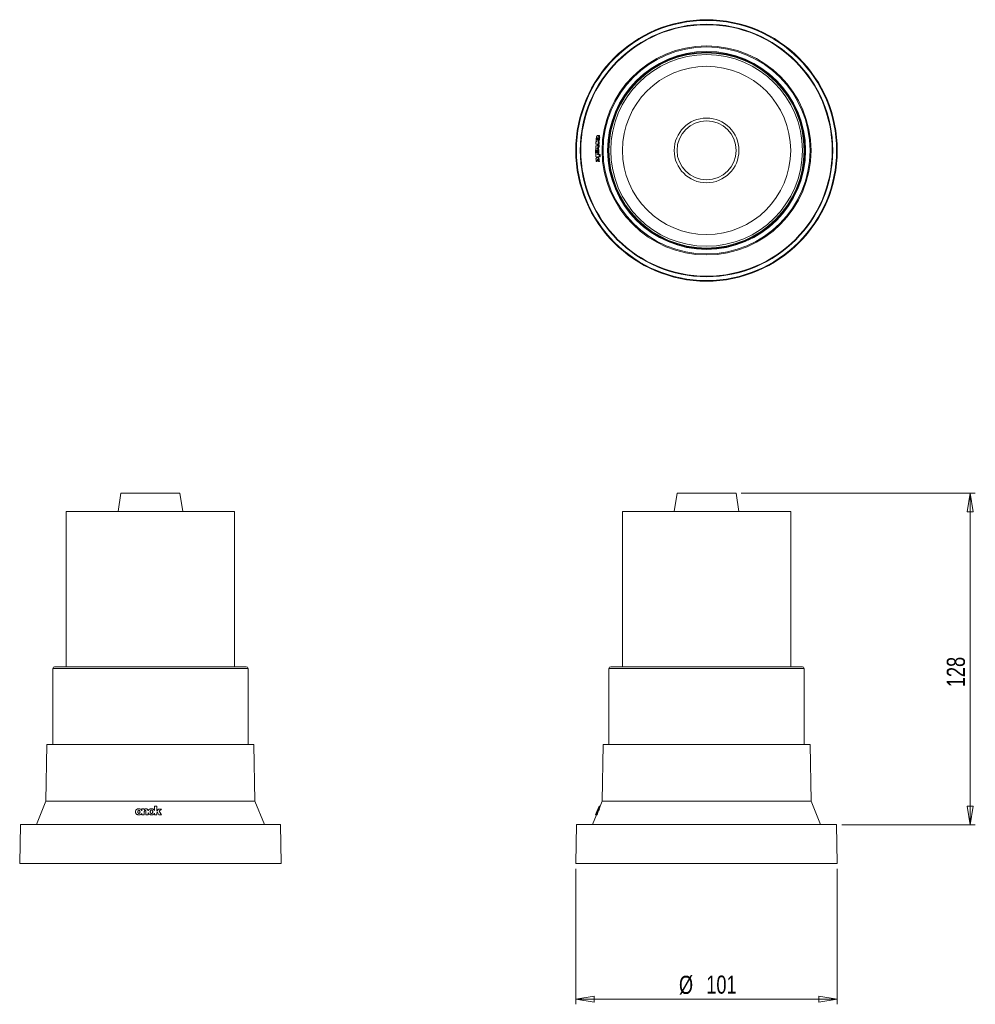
# Model space of a CAD drawing. Header units: millimetres. Extents: x 105 to 290, y 75 to 265.
import ezdxf

# ---------------------------------------------------------------- set-up
doc = ezdxf.new("R2010")
doc.units = ezdxf.units.MM
doc.styles.add('SLDTEXTSTYLE0', font='TXT', dxfattribs={"width": 0.75})
doc.dimstyles.new('SLDDIMSTYLE0', dxfattribs={"dimtxt": 3.5, "dimasz": 3.556, "dimexe": 0, "dimexo": 0.0625, "dimgap": 0.875, "dimtad": 1, "dimlfac": 2, "dimrnd": 1e-09, "dimzin": 12, "dimdsep": 46, "dimtxsty": 'SLDTEXTSTYLE0', "dimblk1": 'CLOSED', "dimblk2": 'CLOSED', "dimsah": 1, "dimcen": 0.09, "dimadec": 0, "dimazin": 3, "dimtfac": 1, "dimtofl": 0, "dimtmove": 0, "dimatfit": 3, "dimldrblk": 'CLOSED', "dimfxl": 0, "dimfrac": 2, "dimtolj": 1, "dimtzin": 12, "dimarcsym": 0})

# ---------------------------------------------------------------- blocks, each defined once
blk = doc.blocks.new('_CLOSED')
at = {"color": 0, "linetype": 'ByBlock', "lineweight": -2}
for p, q in [((-1, 0.166667), (0, 0)), ((-1, 0.166667), (-1, -0.166667)), ((0, 0), (-1, -0.166667)), ((0, 0), (-1, 0))]:
    blk.add_line(p, q, dxfattribs=at)
blk = doc.blocks.new('_D')
at = {"color": 7, "linetype": 'Continuous', "lineweight": 0}
for p, q in [((212.82, 101.11), (212.82, 74.92)), ((263.32, 101.11), (263.32, 74.92)), ((263.32, 75.92), (212.82, 75.92))]:
    blk.add_line(p, q, dxfattribs=at)
at = {"color": 7, "linetype": 'Continuous', "lineweight": 0, "xscale": 3.556, "yscale": 3.556, "rotation": 180.0000000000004}
blk.add_blockref('_CLOSED', (212.82, 75.92, -25.97), dxfattribs=at)
at = {"color": 7, "linetype": 'Continuous', "lineweight": 0, "xscale": 3.556, "yscale": 3.556}
blk.add_blockref('_CLOSED', (263.32, 75.92, -25.97), dxfattribs=at)
at = {"color": 7, "linetype": 'Continuous', "lineweight": 0, "char_height": 3.5, "attachment_point": 1, "style": 'SLDTEXTSTYLE0'}
for s, insert in [('%%c', (232.74, 80.43)), ('101', (238.02, 80.48))]:
    blk.add_mtext(s, dxfattribs=dict(at, insert=insert))
blk = doc.blocks.new('_D_1')
at = {"color": 7, "linetype": 'Continuous', "lineweight": 0}
for p, q in [((244.77, 173.61), (289.98, 173.61)), ((288.98, 173.61), (288.98, 109.61)), ((264.19, 109.61), (289.98, 109.61))]:
    blk.add_line(p, q, dxfattribs=at)
at = {"color": 7, "linetype": 'Continuous', "lineweight": 0, "xscale": 3.556, "yscale": 3.556}
for p, rotation in [((288.98, 173.61, -25.97), 90.0000000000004), ((288.98, 109.61, -25.97), 270.0000000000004)]:
    blk.add_blockref('_CLOSED', p, dxfattribs=dict(at, rotation=rotation))
at = {"color": 7, "linetype": 'Continuous', "lineweight": 0, "insert": (284.47, 136.16), "char_height": 3.5, "attachment_point": 1, "rotation": 90, "style": 'SLDTEXTSTYLE0'}
blk.add_mtext('128', dxfattribs=at)

msp = doc.modelspace()

# ---------------------------------------------------------------- linework, layer by layer
at = {"color": 7, "linetype": 'Continuous', "lineweight": 15}
for p, q in [((217.2609, 242.7172), (217.0859, 242.7209)), ((216.6563, 240.2648), (216.8134, 240.2615)), ((216.6693, 240.6883), (216.9123, 240.6833)), ((216.9113, 241.0156), (216.6854, 241.0203)), ((216.7147, 241.4588), (216.8191, 241.4566)), ((217.1334, 240.2626), (216.9585, 240.2663)), ((217.0486, 241.4519), (217.1811, 241.4491)), ((217.1514, 241.0106), (217.0713, 241.0123)), ((217.3263, 241.007), (217.1514, 241.0106)), ((217.3561, 241.4455), (217.1811, 241.4491)), ((216.6668, 239.0235), (216.7759, 239.0212)), ((216.8116, 238.5744), (216.6884, 238.5769)), ((216.8898, 238.4253), (216.7141, 238.1972)), ((216.7584, 237.6974), (216.991, 238.1281)), ((216.9334, 237.6938), (216.7584, 237.6974)), ((216.8116, 238.5744), (216.8898, 238.4253)), ((216.9334, 237.6938), (217.075, 237.956)), ((217.3608, 238.563), (216.9778, 238.5709)), ((217.1566, 238.2336), (216.9778, 238.5709)), ((216.991, 238.1281), (217.2057, 237.6881)), ((216.9974, 239.0166), (217.3383, 239.0095)), ((217.3316, 238.2299), (217.1528, 238.5673)), ((217.3316, 238.2299), (217.1566, 238.2336)), ((217.5132, 239.0059), (217.3383, 239.0095)), ((217.5358, 238.5594), (217.3608, 238.563)), ((217.3807, 237.6845), (217.2057, 237.6881)), ((124.969, 173.6124), (124.4146, 170.1124)), ((124.969, 173.6124), (132.9558, 173.6124)), ((132.9558, 173.6124), (136.3603, 173.6124)), ((136.9146, 170.1124), (136.3603, 173.6124)), ((232.3752, 173.6124), (231.8208, 170.1124)), ((232.3752, 173.6124), (232.8563, 173.6124)), ((232.8563, 173.6124), (243.7665, 173.6124)), ((244.3208, 170.1124), (243.7665, 173.6124)), ((114.4146, 170.1124), (114.4146, 140.1124)), ((114.4146, 170.1124), (137.2014, 170.1124)), ((137.2014, 170.1124), (146.9146, 170.1124)), ((146.9146, 140.1124), (146.9146, 170.1124)), ((221.8208, 170.1124), (221.8208, 140.1124)), ((221.8208, 170.1124), (223.1936, 170.1124)), ((223.1936, 170.1124), (254.3208, 170.1124)), ((254.3208, 140.1124), (254.3208, 170.1124)), ((111.8146, 139.7624), (111.8146, 125.1124)), ((112.1646, 140.1124), (149.1646, 140.1124)), ((149.5146, 125.1124), (149.5146, 139.7624)), ((219.2208, 139.7624), (219.2208, 125.1124)), ((219.5708, 140.1124), (256.5708, 140.1124)), ((256.9208, 125.1124), (256.9208, 139.7624)), ((110.6785, 125.1124), (110.4872, 114.1538)), ((110.6785, 125.1124), (150.6507, 125.1124)), ((150.842, 114.1538), (150.6507, 125.1124)), ((218.0847, 125.1124), (217.8935, 114.1538)), ((218.0847, 125.1124), (258.0526, 125.1124)), ((258.0526, 125.1124), (258.0569, 125.1124)), ((258.2482, 114.1538), (258.0569, 125.1124)), ((110.4872, 114.1538), (108.6341, 109.6124)), ((150.842, 114.1538), (110.4872, 114.1538)), ((152.6952, 109.6124), (150.842, 114.1538)), ((217.8935, 114.1538), (217.4971, 113.1824)), ((258.2482, 114.1538), (217.8935, 114.1538)), ((260.1014, 109.6124), (258.2482, 114.1538)), ((128.4243, 112.6891), (128.4207, 112.6891)), ((128.4398, 112.3946), (128.4394, 112.3946)), ((129.0335, 112.3566), (129.0362, 112.6809)), ((129.4747, 112.6809), (129.0362, 112.6809)), ((129.4747, 112.6809), (129.473, 112.4849)), ((129.4783, 112.6809), (129.4747, 112.6809)), ((129.4783, 112.6809), (129.4767, 112.4849)), ((129.8618, 112.6767), (129.8582, 112.6767)), ((130.8519, 112.691), (130.8483, 112.691)), ((131.4687, 112.3483), (131.4758, 113.1824)), ((131.9223, 113.1824), (131.4758, 113.1824)), ((131.9223, 113.1824), (131.9144, 112.2468)), ((132.2518, 112.6276), (131.9144, 112.2468)), ((131.926, 113.1824), (131.9181, 112.2509)), ((131.926, 113.1824), (131.9223, 113.1824)), ((132.7972, 112.6276), (132.2518, 112.6276)), ((132.3572, 112.2027), (132.7972, 112.6276)), ((132.7879, 111.5395), (132.3572, 112.2027)), ((132.3608, 112.2027), (132.3572, 112.2027)), ((132.3608, 112.2027), (132.8008, 112.6276)), ((132.7916, 111.5395), (132.3608, 112.2027)), ((132.8008, 112.6276), (132.7972, 112.6276)), ((216.7584, 111.5395), (216.991, 112.2027)), ((217.1102, 112.6631), (216.8132, 111.9352)), ((216.9334, 111.5395), (217.166, 112.2027)), ((217.3608, 113.1824), (216.9778, 112.2468)), ((217.1566, 112.6276), (216.9778, 112.2468)), ((216.991, 112.2027), (217.2057, 112.6276)), ((217.166, 112.2027), (216.991, 112.2027)), ((216.9974, 112.3483), (217.3383, 113.1824)), ((217.2057, 112.6276), (217.1566, 112.6276)), ((217.166, 112.2027), (217.3807, 112.6276)), ((217.3807, 112.6276), (217.2057, 112.6276)), ((217.5358, 113.1824), (217.3087, 112.6276)), ((217.3608, 113.1824), (217.3383, 113.1824)), ((217.5358, 113.1824), (217.3608, 113.1824)), ((128.4545, 111.4967), (128.4582, 111.4967)), ((129.0265, 111.5395), (129.0287, 111.7949)), ((129.0265, 111.5395), (129.465, 111.5395)), ((129.4697, 112.0929), (129.465, 111.5395)), ((129.4687, 111.5395), (129.465, 111.5395)), ((129.4734, 112.0929), (129.4687, 111.5395)), ((129.4734, 112.0929), (129.4697, 112.0929)), ((129.797, 111.5395), (129.8021, 112.135)), ((129.797, 111.5395), (130.2206, 111.5395)), ((130.2206, 111.5395), (130.2238, 111.9247)), ((130.2242, 111.5395), (130.2206, 111.5395)), ((130.2242, 111.5395), (130.2274, 111.9247)), ((130.8823, 111.4984), (130.8859, 111.4984)), ((131.4619, 111.5395), (131.4641, 111.8065)), ((131.4619, 111.5395), (131.9084, 111.5395)), ((131.912, 111.5395), (131.9084, 111.5395)), ((131.9109, 111.8407), (132.0601, 112.009)), ((131.9146, 111.8407), (131.9109, 111.8407)), ((131.9146, 111.8407), (132.0614, 112.0064)), ((132.0601, 112.009), (132.2882, 111.5395)), ((132.2882, 111.5395), (132.7879, 111.5395)), ((132.7916, 111.5395), (132.7879, 111.5395)), ((216.8099, 111.4984), (216.0403, 109.6124)), ((216.637, 111.5022), (216.6503, 111.5358)), ((216.6387, 111.4984), (216.8137, 111.4984)), ((216.8132, 111.9352), (216.6502, 111.5358)), ((216.6668, 111.5395), (216.6884, 111.5395)), ((216.7141, 111.5395), (216.6884, 111.5395)), ((216.8898, 112.009), (216.7141, 111.5395)), ((216.7141, 111.5395), (216.7584, 111.5395)), ((216.7504, 111.4967), (216.8092, 111.4967)), ((216.9334, 111.5395), (216.7584, 111.5395)), ((216.8116, 111.8407), (216.8898, 112.009)), ((216.8268, 111.8407), (216.8116, 111.8407)), ((105.5455, 109.6124), (105.4146, 102.1124)), ((155.7837, 109.6124), (105.5455, 109.6124)), ((155.9146, 102.1124), (155.7837, 109.6124)), ((212.9517, 109.6124), (212.8208, 102.1124)), ((263.1899, 109.6124), (212.9517, 109.6124)), ((263.3208, 102.1124), (263.1899, 109.6124)), ((155.9146, 102.1124), (105.4146, 102.1124)), ((263.3208, 102.1124), (212.8208, 102.1124))]:
    msp.add_line(p, q, dxfattribs=at)
at = {"color": 8, "linetype": 'Continuous', "lineweight": 15}
for p, q in [((149.5146, 139.7624), (111.8146, 139.7624)), ((256.9208, 139.7624), (219.2208, 139.7624))]:
    msp.add_line(p, q, dxfattribs=at)
at = {"color": 7, "linetype": 'Continuous', "lineweight": 15, "flags": 128}
for points in [[(131.9109, 111.8407), (131.9095, 111.672), (131.9084, 111.5395)], [(131.9146, 111.8407), (131.9131, 111.672), (131.912, 111.5395)], [(216.6668, 111.5395), (216.7279, 111.689), (216.7759, 111.8065)], [(216.8116, 111.8407), (216.7426, 111.672), (216.6884, 111.5395)]]:
    msp.add_lwpolyline(points, dxfattribs=at)
at = {"color": 7, "linetype": 'Continuous', "lineweight": 15}
for radius in [25.25, 25.1191, 24.38, 24.2836, 20.1774, 19.9861, 19.1139, 18.9717, 18.85, 18.5, 16.25, 6.25, 5.6957]:
    msp.add_circle((238.0708, 239.8207), radius, dxfattribs=at)
for centre, radius, start, end in [((237.8959, 239.8243), 21.2442, 177.669274, 178.812062), ((237.8959, 239.8243), 21.2442, 175.587499, 176.772805), ((237.8959, 239.8243), 20.7784, 175.515136, 176.727072), ((238.0708, 239.8207), 20.7784, 175.515136, 176.727072), ((237.8959, 239.8243), 21.2442, 182.160491, 183.366174), ((237.8959, 239.8243), 21.2442, 184.392861, 185.746), ((237.8959, 239.8243), 20.8002, 184.386219, 185.89477), ((238.0708, 239.8207), 20.8002, 184.386219, 185.89477), ((237.8959, 239.8243), 20.5737, 182.269736, 183.514907), ((238.0708, 239.8207), 20.5737, 182.269736, 183.514907), ((112.1646, 139.7624), 0.35, 90, 180), ((149.1646, 139.7624), 0.35, 0, 90), ((219.5708, 139.7624), 0.35, 90, 180), ((256.5708, 139.7624), 0.35, 0, 90)]:
    msp.add_arc(centre, radius, start, end, dxfattribs=at)
for points, knots in [([(216.8191, 241.4566), (216.7996, 241.5005), (216.7608, 241.5882), (216.7368, 241.7883), (216.7419, 242.0063), (216.7757, 242.2247), (216.8332, 242.4223), (216.9084, 242.5831), (216.9944, 242.6919), (217.0827, 242.7339), (217.1622, 242.6973), (217.2215, 242.5817), (217.253, 242.4039), (217.2559, 242.1915), (217.2334, 241.9692), (217.1888, 241.7591), (217.1268, 241.5737), (217.0746, 241.4924), (217.0486, 241.4519)], [0, 0, 0, 0, 0.06234038, 0.12474533, 0.18718629, 0.24962882, 0.31205444, 0.3744563, 0.43678719, 0.49905824, 0.56133034, 0.62367382, 0.68628854, 0.7489853, 0.81160981, 0.87452664, 0.93744056, 1, 1, 1, 1]), ([(217.119, 242.0455), (217.1164, 242.0278), (217.1111, 241.9923), (217.0906, 241.9316), (217.0583, 241.8771), (217.0166, 241.8416), (216.9749, 241.8301), (216.9351, 241.8417), (216.9052, 241.8722), (216.8858, 241.9118), (216.8748, 241.9502), (216.869, 241.9975), (216.8707, 242.0512), (216.8804, 242.1041), (216.9007, 242.1646), (216.9339, 242.2189), (216.9761, 242.2544), (217.0181, 242.266), (217.0578, 242.2546), (217.0874, 242.2239), (217.1063, 242.1843), (217.1167, 242.1458), (217.1225, 242.0991), (217.1202, 242.0634), (217.119, 242.0455)], [0, 0, 0, 0, 0.03127811, 0.0624508, 0.12475915, 0.18739181, 0.2500333, 0.31266004, 0.37525768, 0.40662774, 0.4379212, 0.46902676, 0.500166, 0.53133643, 0.5625457, 0.62474912, 0.68732072, 0.74996327, 0.81260065, 0.8751518, 0.90774329, 0.93766949, 0.96874913, 1, 1, 1, 1]), ([(217.0669, 241.8981), (217.065, 241.9018), (217.0582, 241.9151), (217.0499, 241.9469), (217.0439, 241.9937), (217.0456, 242.0477), (217.0554, 242.1002), (217.0731, 242.1547), (217.09, 242.1796), (217.1001, 242.1945)], [0, 0, 0, 0, 0.05600879, 0.20131881, 0.34575632, 0.49035025, 0.63508901, 0.78000809, 1, 1, 1, 1]), ([(217.2608, 242.715), (217.2863, 242.7086), (217.3388, 242.6954), (217.3963, 242.577), (217.428, 242.4006), (217.4309, 242.1878), (217.4083, 241.9656), (217.3638, 241.7555), (217.3017, 241.5701), (217.2496, 241.4888), (217.2235, 241.4482)], [0, 0, 0, 0, 0.11769635, 0.24308885, 0.36902687, 0.49512993, 0.62108765, 0.74763332, 0.87417315, 1, 1, 1, 1]), ([(216.7759, 239.0212), (216.7542, 239.0578), (216.7109, 239.1308), (216.6647, 239.2957), (216.6378, 239.4822), (216.6333, 239.6796), (216.6509, 239.8715), (216.6891, 240.0421), (216.7441, 240.1827), (216.7903, 240.2352), (216.8134, 240.2615)], [0, 0, 0, 0, 0.125094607, 0.249863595, 0.37445469, 0.499588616, 0.624750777, 0.749902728, 0.874997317, 1, 1, 1, 1]), ([(217.0152, 239.6172), (217.0146, 239.5975), (217.0133, 239.5581), (217.0019, 239.5069), (216.9865, 239.4656), (216.9619, 239.4233), (216.9269, 239.3911), (216.8824, 239.3798), (216.8376, 239.3935), (216.8017, 239.4273), (216.776, 239.4703), (216.7594, 239.5116), (216.7471, 239.5624), (216.7418, 239.6211), (216.7455, 239.6803), (216.7567, 239.732), (216.7728, 239.7735), (216.7979, 239.8162), (216.8337, 239.8487), (216.8785, 239.8603), (216.9231, 239.8467), (216.9586, 239.8128), (216.9837, 239.7695), (216.9998, 239.7278), (217.0121, 239.6765), (217.0142, 239.637), (217.0152, 239.6172)], [0, 0, 0, 0, 0.03117779, 0.06225221, 0.09342301, 0.12471451, 0.18713652, 0.24963943, 0.31213832, 0.3745692, 0.40585672, 0.43703323, 0.46805664, 0.49914647, 0.53023616, 0.56147911, 0.59283098, 0.62421371, 0.68687142, 0.74953951, 0.81219528, 0.87482203, 0.90620265, 0.93751029, 0.96864263, 1, 1, 1, 1]), ([(216.9123, 240.6833), (216.9232, 240.684), (216.945, 240.6856), (216.9722, 240.7078), (216.9918, 240.7392), (217.0041, 240.7721), (217.0115, 240.8139), (217.0126, 240.8583), (217.008, 240.8991), (216.9961, 240.9443), (216.9653, 240.9987), (216.9329, 241.0089), (216.9113, 241.0156)], [0, 0, 0, 0, 0.124541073, 0.249096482, 0.31174649, 0.37419553, 0.436915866, 0.49972835, 0.562629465, 0.625419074, 0.750297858, 1, 1, 1, 1]), ([(216.9692, 239.4378), (216.9631, 239.4474), (216.9505, 239.4671), (216.9344, 239.5081), (216.922, 239.5588), (216.9168, 239.6175), (216.9204, 239.6767), (216.9317, 239.7282), (216.9473, 239.7695), (216.9597, 239.7891), (216.9658, 239.7986)], [0, 0, 0, 0, 0.119071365, 0.245957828, 0.372221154, 0.498754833, 0.625287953, 0.752444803, 0.880044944, 1, 1, 1, 1]), ([(217.0713, 241.0123), (217.0751, 241.008), (217.0901, 240.991), (217.1094, 240.9189), (217.1268, 240.8108), (217.1345, 240.679), (217.129, 240.5647), (217.1148, 240.4799), (217.0944, 240.4039), (217.0585, 240.3331), (217.0094, 240.2852), (216.9755, 240.2726), (216.9585, 240.2663)], [0, 0, 0, 0, 0.03144052, 0.12523675, 0.25016195, 0.37489479, 0.49957036, 0.56205184, 0.6246271, 0.74942199, 0.87444437, 1, 1, 1, 1]), ([(216.9585, 240.2663), (216.981, 240.2404), (217.0262, 240.1887), (217.077, 240.0428), (217.1106, 239.8662), (217.125, 239.6703), (217.1205, 239.4718), (217.0971, 239.2862), (217.0568, 239.1235), (217.0172, 239.0522), (216.9974, 239.0166)], [0, 0, 0, 0, 0.12507145, 0.25018941, 0.37537299, 0.50001952, 0.62506816, 0.75022578, 0.87537646, 1, 1, 1, 1]), ([(217.2463, 241.0087), (217.2499, 241.0046), (217.265, 240.9878), (217.2843, 240.9157), (217.3017, 240.8072), (217.3094, 240.6754), (217.304, 240.5611), (217.2898, 240.4763), (217.2694, 240.4002), (217.2345, 240.3316), (217.1857, 240.2823), (217.1517, 240.2695), (217.1334, 240.2626)], [0, 0, 0, 0, 0.03018723, 0.12521361, 0.25013877, 0.37487157, 0.49954709, 0.56202856, 0.62460379, 0.74939864, 0.86495024, 1, 1, 1, 1]), ([(217.1334, 240.2626), (217.156, 240.2368), (217.2011, 240.185), (217.252, 240.0392), (217.2856, 239.8626), (217.3, 239.6666), (217.2955, 239.4682), (217.2721, 239.2825), (217.2318, 239.1199), (217.1921, 239.0486), (217.1723, 239.013)], [0, 0, 0, 0, 0.12507145, 0.25018941, 0.37537299, 0.50001952, 0.62506816, 0.75022578, 0.87537646, 1, 1, 1, 1]), ([(129.0287, 111.7949), (128.9849, 111.7391), (128.8971, 111.6273), (128.6971, 111.5259), (128.4791, 111.4863), (128.2606, 111.5111), (128.063, 111.5937), (127.9022, 111.7265), (127.7934, 111.8997), (127.7514, 112.0996), (127.788, 112.305), (127.9037, 112.4876), (128.0814, 112.6203), (128.2938, 112.6896), (128.5162, 112.6938), (128.7262, 112.6356), (128.9116, 112.524), (128.9929, 112.4123), (129.0335, 112.3566)], [0, 0, 0, 0, 0.06234038, 0.12474533, 0.18718629, 0.24962882, 0.31205444, 0.3744563, 0.43678719, 0.49905824, 0.56133034, 0.62367382, 0.68628854, 0.7489853, 0.81160981, 0.87452664, 0.93744056, 1, 1, 1, 1]), ([(128.4398, 112.3946), (128.4576, 112.3927), (128.493, 112.389), (128.5537, 112.3542), (128.6082, 112.2887), (128.6437, 112.1954), (128.6552, 112.0963), (128.6436, 111.9965), (128.6132, 111.9166), (128.5736, 111.8598), (128.5352, 111.8234), (128.4879, 111.7975), (128.4341, 111.7879), (128.3813, 111.7978), (128.3207, 111.8312), (128.2665, 111.8971), (128.231, 111.9898), (128.2194, 112.0888), (128.2307, 112.1886), (128.2614, 112.2693), (128.301, 112.3263), (128.3396, 112.3621), (128.3862, 112.389), (128.4219, 112.3927), (128.4398, 112.3946)], [0, 0, 0, 0, 0.03127811, 0.0624508, 0.12475915, 0.18739181, 0.2500333, 0.31266004, 0.37525768, 0.40662774, 0.4379212, 0.46902676, 0.500166, 0.53133643, 0.5625457, 0.62474912, 0.68732072, 0.74996327, 0.81260065, 0.8751518, 0.90774329, 0.93766949, 0.96874913, 1, 1, 1, 1]), ([(128.4385, 111.7913), (128.4383, 111.7912), (128.4206, 111.7882), (128.3848, 111.7991), (128.3244, 111.8304), (128.2701, 111.8973), (128.2346, 111.9898), (128.223, 112.0888), (128.2344, 112.1886), (128.265, 112.2693), (128.3047, 112.3263), (128.3432, 112.3621), (128.3898, 112.389), (128.4255, 112.3927), (128.4435, 112.3946)], [0, 0, 0, 0, 0.00064945, 0.06297052, 0.12536923, 0.24973656, 0.37484002, 0.50008534, 0.62532032, 0.75038289, 0.81554517, 0.87537857, 0.93751811, 1, 1, 1, 1]), ([(128.4244, 112.6814), (128.4556, 112.6833), (128.5601, 112.6894), (128.7298, 112.6332), (128.9153, 112.5246), (128.9966, 112.4125), (129.0371, 112.3566)], [0, 0, 0, 0, 0.12399841, 0.41655738, 0.70910285, 1, 1, 1, 1]), ([(129.8021, 112.135), (129.8013, 112.1617), (129.7997, 112.2149), (129.7775, 112.2793), (129.7462, 112.3239), (129.7132, 112.3505), (129.6714, 112.3639), (129.6271, 112.3614), (129.5862, 112.3451), (129.541, 112.3101), (129.4866, 112.2274), (129.4765, 112.1467), (129.4697, 112.0929)], [0, 0, 0, 0, 0.12454107, 0.24909648, 0.31174649, 0.37419553, 0.43691587, 0.49972835, 0.56262947, 0.62541907, 0.75029786, 1, 1, 1, 1]), ([(129.473, 112.4849), (129.4773, 112.4947), (129.4943, 112.5338), (129.5664, 112.5907), (129.6745, 112.6466), (129.8063, 112.6798), (129.9206, 112.677), (130.0054, 112.6492), (130.0815, 112.6047), (130.1522, 112.5212), (130.2001, 112.4037), (130.2127, 112.3211), (130.2191, 112.2798)], [0, 0, 0, 0, 0.03144052, 0.12523675, 0.25016195, 0.37489479, 0.49957036, 0.56205184, 0.6246271, 0.74942199, 0.87444437, 1, 1, 1, 1]), ([(129.6595, 112.3605), (129.65, 112.3605), (129.6259, 112.3607), (129.5898, 112.3447), (129.5447, 112.3103), (129.4902, 112.2272), (129.4801, 112.1466), (129.4734, 112.0929)], [0, 0, 0, 0, 0.07549622, 0.19173771, 0.30777313, 0.53854956, 1, 1, 1, 1]), ([(129.8616, 112.6715), (129.8897, 112.6722), (129.9404, 112.6734), (130.009, 112.6488), (130.0851, 112.6049), (130.1537, 112.5237), (130.203, 112.4069), (130.2158, 112.3243), (130.2227, 112.2798)], [0, 0, 0, 0, 0.13407082, 0.24218194, 0.35045531, 0.56638672, 0.76632461, 1, 1, 1, 1]), ([(130.2191, 112.2798), (130.2449, 112.3364), (130.2967, 112.4496), (130.4426, 112.5796), (130.6191, 112.6647), (130.8151, 112.6988), (131.0135, 112.6818), (131.1992, 112.6146), (131.3618, 112.5038), (131.4331, 112.4001), (131.4687, 112.3483)], [0, 0, 0, 0, 0.12507145, 0.25018941, 0.37537299, 0.50001952, 0.62506816, 0.75022578, 0.87537646, 1, 1, 1, 1]), ([(130.8681, 112.4278), (130.8878, 112.4257), (130.9272, 112.4216), (130.9784, 112.3918), (131.0197, 112.3524), (131.062, 112.2903), (131.0942, 112.2029), (131.1056, 112.0934), (131.0918, 111.9843), (131.058, 111.8978), (131.0151, 111.8368), (130.9738, 111.7977), (130.9229, 111.7693), (130.8642, 111.758), (130.805, 111.7682), (130.7534, 111.7964), (130.7118, 111.836), (130.6691, 111.8979), (130.6367, 111.9853), (130.6251, 112.0951), (130.6387, 112.2046), (130.6726, 112.2915), (130.7158, 112.353), (130.7575, 112.392), (130.8088, 112.4215), (130.8483, 112.4257), (130.8681, 112.4278)], [0, 0, 0, 0, 0.03117779, 0.06225221, 0.09342301, 0.12471451, 0.18713652, 0.24963943, 0.31213832, 0.3745692, 0.40585672, 0.43703323, 0.46805664, 0.49914647, 0.53023616, 0.56147911, 0.59283098, 0.62421371, 0.68687142, 0.74953951, 0.81219528, 0.87482203, 0.90620265, 0.93751029, 0.96864263, 1, 1, 1, 1]), ([(130.8664, 111.7618), (130.8472, 111.7637), (130.8082, 111.7674), (130.757, 111.7966), (130.7154, 111.8359), (130.6728, 111.8979), (130.6403, 111.9853), (130.6287, 112.0951), (130.6423, 112.2046), (130.6762, 112.2915), (130.7195, 112.353), (130.7611, 112.392), (130.8125, 112.4215), (130.8519, 112.4257), (130.8717, 112.4278)], [0, 0, 0, 0, 0.06067291, 0.12314547, 0.18583581, 0.24858788, 0.37387654, 0.49918597, 0.62447075, 0.74969752, 0.81244535, 0.87504726, 0.93729865, 1, 1, 1, 1]), ([(130.8516, 112.6874), (130.9066, 112.6855), (131.0276, 112.6811), (131.2028, 112.6137), (131.3655, 112.504), (131.4368, 112.4001), (131.4724, 112.3483)], [0, 0, 0, 0, 0.2174248, 0.47865962, 0.73987995, 1, 1, 1, 1]), ([(217.0152, 112.4278), (217.0146, 112.4257), (217.0133, 112.4216), (217.0019, 112.3918), (216.9865, 112.3524), (216.9619, 112.2903), (216.9269, 112.2029), (216.8824, 112.0934), (216.8376, 111.9843), (216.8017, 111.8978), (216.776, 111.8368), (216.7594, 111.7977), (216.7471, 111.7693), (216.7418, 111.758), (216.7455, 111.7682), (216.7567, 111.7964), (216.7728, 111.836), (216.7979, 111.8979), (216.8337, 111.9853), (216.8785, 112.0951), (216.9231, 112.2046), (216.9586, 112.2915), (216.9837, 112.353), (216.9998, 112.392), (217.0121, 112.4215), (217.0142, 112.4257), (217.0152, 112.4278)], [0, 0, 0, 0, 0.03117779, 0.06225221, 0.09342301, 0.12471451, 0.18713652, 0.24963943, 0.31213832, 0.3745692, 0.40585672, 0.43703323, 0.46805664, 0.49914647, 0.53023616, 0.56147911, 0.59283098, 0.62421371, 0.68687142, 0.74953951, 0.81219528, 0.87482203, 0.90620265, 0.93751029, 0.96864263, 1, 1, 1, 1]), ([(217.1103, 112.663), (217.1151, 112.6747), (217.1259, 112.7009), (217.1202, 112.6808), (217.0972, 112.6148), (217.0568, 112.5037), (217.0171, 112.4), (216.9974, 112.3483)], [0, 0, 0, 0, 0.1664348, 0.37491533, 0.58357755, 0.7922282, 1, 1, 1, 1]), ([(129.0323, 111.7949), (128.9884, 111.7388), (128.9006, 111.6263), (128.7012, 111.5298), (128.5462, 111.4889), (128.4665, 111.4987), (128.4585, 111.4997)], [0, 0, 0, 0, 0.321019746, 0.642372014, 0.963909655, 1, 1, 1, 1]), ([(131.4641, 111.8065), (131.4276, 111.7567), (131.3546, 111.6571), (131.1897, 111.5557), (131.0032, 111.4994), (130.8058, 111.4939), (130.6138, 111.538), (130.4432, 111.629), (130.3027, 111.7588), (130.2501, 111.8694), (130.2238, 111.9247)], [0, 0, 0, 0, 0.12509461, 0.2498636, 0.37445469, 0.49958862, 0.62475078, 0.74990273, 0.87499732, 1, 1, 1, 1]), ([(131.4678, 111.8065), (131.4312, 111.7565), (131.3582, 111.6568), (131.1933, 111.557), (131.031, 111.5025), (130.9258, 111.5039), (130.8857, 111.5044)], [0, 0, 0, 0, 0.27724025, 0.55375885, 0.82988319, 1, 1, 1, 1]), ([(216.7759, 111.8065), (216.7542, 111.7565), (216.7107, 111.6568), (216.6652, 111.557), (216.6394, 111.5025), (216.6389, 111.5039), (216.6387, 111.5044)], [0, 0, 0, 0, 0.277240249, 0.553758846, 0.829883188, 1, 1, 1, 1]), ([(216.8315, 111.5395), (216.8255, 111.5267), (216.813, 111.5001), (216.8135, 111.5029), (216.8137, 111.5044)], [0, 0, 0, 0, 0.48109486, 1, 1, 1, 1])]:
    msp.add_open_spline(points, degree=3, knots=knots, dxfattribs=at)

# ---------------------------------------------------------------- dimensions: what is measured, and where the dimension line sits
at = {"color": 7, "linetype": 'Continuous', "lineweight": 0}
dim = msp.add_linear_dim(base=(288.9775, 109.6124), p1=(243.7665, 173.6124), p2=(263.1899, 109.6124), angle=90, dimstyle='SLDDIMSTYLE0', dxfattribs=at)
dim.commit()
dim.dimension.update_dxf_attribs({"geometry": '_D_1', "text_midpoint": (288.9775, 140.0384), "dimtype": 160})
dim = msp.add_linear_dim(base=(212.8208, 75.9193), p1=(263.3208, 102.1124), p2=(212.8208, 102.1124), text='%%c<>', dimstyle='SLDDIMSTYLE0', dxfattribs=at)
dim.commit()
dim.dimension.update_dxf_attribs({"geometry": '_D', "text_midpoint": (239.2605, 75.9193), "dimtype": 160})

doc.saveas('drawing.dxf')
